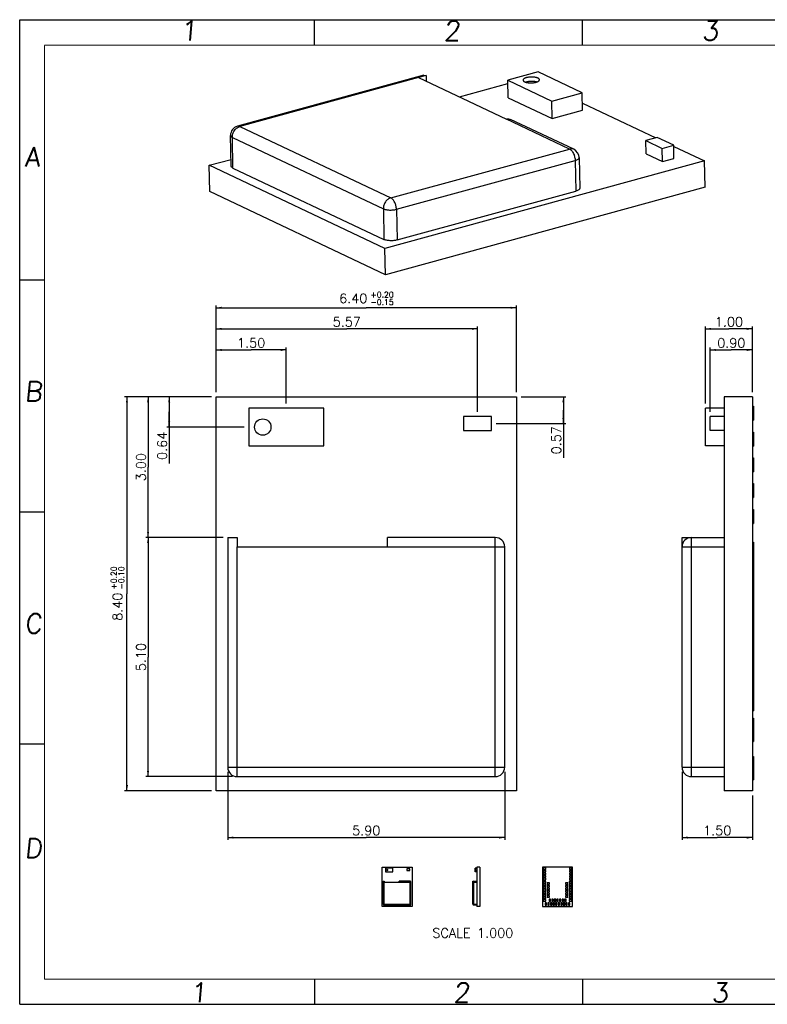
# Model space of a CAD drawing. Header units: millimetres. Extents: x 0 to 297, y 0 to 210.
# Tile 1 of 2: x 0 to 159, y 0 to 210. Entities that reach past the tile are written whole.
import ezdxf
from ezdxf.enums import TextEntityAlignment as Align

# ---------------------------------------------------------------- set-up
doc = ezdxf.new("R2010")
doc.units = ezdxf.units.MM
doc.header["$LTSCALE"] = 16.335
doc.layers.get('0').update_dxf_attribs({"linetype": 'CONTINUOUS'})
doc.styles.get("Standard").update_dxf_attribs({"font": 'romans.ttf'})
doc.styles.add('TEXTSTYLE_2', font='romans.ttf')
doc.dimstyles.new('DIMSTYLE_1', dxfattribs={"dimtxt": 2, "dimasz": 1.2, "dimexe": 0.5, "dimexo": 1, "dimgap": 0.5, "dimtad": 1, "dimlfac": 0.1, "dimzin": 0, "dimdsep": 46, "dimtxsty": 'Standard', "dimblk": '_FILLED', "dimblk1": '_FILLED', "dimblk2": '_FILLED', "dimcen": 0.09, "dimazin": 0, "dimtp": 0.01, "dimtm": 0.01, "dimtfac": 1, "dimtofl": 0, "dimtmove": 0, "dimatfit": 3, "dimldrblk": '_FILLED', "dimfxl": 0, "dimtolj": 1, "dimtzin": 0, "dimarcsym": 0})
doc.dimstyles.new('DIMSTYLE_2', dxfattribs={"dimtxt": 2, "dimasz": 1.2, "dimexe": 0.5, "dimexo": 1, "dimgap": 0.5, "dimtad": 1, "dimlfac": 0.1, "dimzin": 0, "dimdsep": 46, "dimtxsty": 'Standard', "dimblk": '_FILLED', "dimblk1": '_FILLED', "dimblk2": '_FILLED', "dimcen": 0.09, "dimazin": 0, "dimtol": 1, "dimtp": 0.2, "dimtm": 0.1, "dimtfac": 0.6, "dimtofl": 0, "dimtmove": 0, "dimatfit": 3, "dimldrblk": '_FILLED', "dimfxl": 0, "dimtolj": 1, "dimtzin": 0, "dimarcsym": 0})
doc.dimstyles.new('DIMSTYLE_3', dxfattribs={"dimtxt": 2, "dimasz": 1.2, "dimexe": 0.5, "dimexo": 1, "dimgap": 0.5, "dimtad": 1, "dimlfac": 0.1, "dimzin": 0, "dimdsep": 46, "dimtxsty": 'Standard', "dimblk": '_FILLED', "dimblk1": '_FILLED', "dimblk2": '_FILLED', "dimcen": 0.09, "dimazin": 0, "dimtol": 1, "dimtp": 0.2, "dimtm": 0.15, "dimtfac": 0.6, "dimtofl": 0, "dimtmove": 0, "dimatfit": 3, "dimldrblk": '_FILLED', "dimfxl": 0, "dimtolj": 1, "dimtzin": 0, "dimarcsym": 0})
doc.dimstyles.new('DIMSTYLE_4', dxfattribs={"dimtxt": 2, "dimasz": 1.2, "dimexe": 0.5, "dimexo": 1, "dimgap": 0.5, "dimtad": 1, "dimlfac": 0.1, "dimzin": 0, "dimdsep": 46, "dimtxsty": 'Standard', "dimblk": '_FILLED', "dimblk1": '_FILLED', "dimblk2": '_FILLED', "dimcen": 0.09, "dimazin": 0, "dimtp": 0.15, "dimtm": 0.15, "dimtfac": 1, "dimtofl": 0, "dimtmove": 0, "dimatfit": 3, "dimldrblk": '_FILLED', "dimfxl": 0, "dimtolj": 1, "dimtzin": 0, "dimarcsym": 0})
doc.dimstyles.new('DIMSTYLE_5', dxfattribs={"dimtxt": 2, "dimasz": 1.2, "dimexe": 0.5, "dimexo": 1, "dimgap": 0.5, "dimtad": 1, "dimlfac": 0.1, "dimzin": 0, "dimdsep": 46, "dimtxsty": 'Standard', "dimblk": '_FILLED', "dimblk1": '_FILLED', "dimblk2": '_FILLED', "dimcen": 0.09, "dimazin": 0, "dimtp": 0.2, "dimtm": 0.15, "dimtfac": 1, "dimtofl": 0, "dimtmove": 0, "dimatfit": 3, "dimldrblk": '_FILLED', "dimfxl": 0, "dimtolj": 1, "dimtzin": 0, "dimarcsym": 0})

# ---------------------------------------------------------------- blocks, each defined once
blk = doc.blocks.new('_FILLED')
at = {"color": 0, "linetype": 'ByBlock'}
blk.add_solid([(0, 0), (-1, 0.1875), (-1, -0.1875)], dxfattribs=at)
blk = doc.blocks.new('*D1')
at = {"color": 2, "linetype": 'Continuous'}
for p, q in [((43.35, 99.56), (26.85, 99.56)), ((27.35, 99.56), (27.35, 74.06)), ((27.35, 48.56), (27.35, 74.06)), ((45.35, 48.56), (26.85, 48.56))]:
    blk.add_line(p, q, dxfattribs=at)
at = {"color": 2, "linetype": 'Continuous', "xscale": 1.2, "yscale": 1.2, "zscale": 1.2}
for p, rotation in [((27.35, 99.56), 90), ((27.35, 48.56), 270)]:
    blk.add_blockref('_FILLED', p, dxfattribs=dict(at, rotation=rotation))
at = {"color": 2, "linetype": 'Continuous', "insert": (24.85, 74.06), "char_height": 2, "width": 6.7455, "attachment_point": 2, "rotation": 90, "line_spacing_factor": 0.9}
blk.add_mtext('5.10', dxfattribs=at)
blk = doc.blocks.new('*D2')
at = {"color": 2, "linetype": 'Continuous'}
for p, q in [((44.35, 49.56), (44.35, 35.06)), ((103.35, 49.56), (103.35, 35.06)), ((44.35, 35.56), (73.85, 35.56)), ((103.35, 35.56), (73.85, 35.56))]:
    blk.add_line(p, q, dxfattribs=at)
at = {"color": 2, "linetype": 'Continuous', "xscale": 1.2, "yscale": 1.2, "zscale": 1.2, "rotation": 180}
blk.add_blockref('_FILLED', (44.35, 35.56), dxfattribs=at)
at = {"color": 2, "linetype": 'Continuous', "xscale": 1.2, "yscale": 1.2, "zscale": 1.2}
blk.add_blockref('_FILLED', (103.35, 35.56), dxfattribs=at)
at = {"color": 2, "linetype": 'Continuous', "insert": (73.85, 38.06), "char_height": 2, "width": 6.7455, "attachment_point": 2, "line_spacing_factor": 0.9}
blk.add_mtext('5.90', dxfattribs=at)
blk = doc.blocks.new('*D3')
at = {"color": 2, "linetype": 'Continuous'}
for p, q in [((146.14, 128.11), (146.14, 144.56)), ((146.14, 144.06), (151.14, 144.06)), ((156.14, 144.06), (151.14, 144.06)), ((156.14, 130.56), (156.14, 144.56))]:
    blk.add_line(p, q, dxfattribs=at)
at = {"color": 2, "linetype": 'Continuous', "xscale": 1.2, "yscale": 1.2, "zscale": 1.2, "rotation": 180}
blk.add_blockref('_FILLED', (146.14, 144.06), dxfattribs=at)
at = {"color": 2, "linetype": 'Continuous', "xscale": 1.2, "yscale": 1.2, "zscale": 1.2}
blk.add_blockref('_FILLED', (156.14, 144.06), dxfattribs=at)
at = {"color": 2, "linetype": 'Continuous', "insert": (151.14, 146.56), "char_height": 2, "width": 6.7455, "attachment_point": 2, "line_spacing_factor": 0.9}
blk.add_mtext('1.00', dxfattribs=at)
blk = doc.blocks.new('*D4')
at = {"color": 2, "linetype": 'Continuous'}
for p, q in [((40.85, 129.56), (22.35, 129.56)), ((22.85, 129.56), (22.85, 87.56)), ((22.85, 45.56), (22.85, 87.56)), ((40.85, 45.56), (22.35, 45.56))]:
    blk.add_line(p, q, dxfattribs=at)
at = {"color": 2, "linetype": 'Continuous', "xscale": 1.2, "yscale": 1.2, "zscale": 1.2}
for p, rotation in [((22.85, 129.56), 90), ((22.85, 45.56), 270)]:
    blk.add_blockref('_FILLED', p, dxfattribs=dict(at, rotation=rotation))
at = {"color": 2, "linetype": 'Continuous', "style": 'TEXTSTYLE_2'}
for s, p in [('+0.20', (20.65, 90.93)), ('-0.10', (22.25, 90.93))]:
    blk.add_text(s, height=1.2, rotation=90, dxfattribs=at).set_placement(p, align=Align.CENTER)
at = {"color": 2, "linetype": 'Continuous'}
blk.add_text('8.40', height=2, rotation=90, dxfattribs=at).set_placement((21.85, 84.79), align=Align.CENTER)
blk = doc.blocks.new('*D5')
at = {"color": 2, "linetype": 'Continuous'}
for p, q in [((41.85, 130.56), (41.85, 149.06)), ((41.85, 148.56), (73.85, 148.56)), ((105.85, 148.56), (73.85, 148.56)), ((105.85, 130.56), (105.85, 149.06))]:
    blk.add_line(p, q, dxfattribs=at)
at = {"color": 2, "linetype": 'Continuous', "xscale": 1.2, "yscale": 1.2, "zscale": 1.2, "rotation": 180}
blk.add_blockref('_FILLED', (41.85, 148.56), dxfattribs=at)
at = {"color": 2, "linetype": 'Continuous', "xscale": 1.2, "yscale": 1.2, "zscale": 1.2}
blk.add_blockref('_FILLED', (105.85, 148.56), dxfattribs=at)
at = {"color": 2, "linetype": 'Continuous'}
blk.add_text('6.40', height=2, dxfattribs=at).set_placement((71.08, 149.56), align=Align.CENTER)
at = {"color": 2, "linetype": 'Continuous', "style": 'TEXTSTYLE_2'}
for s, p in [('+0.20', (77.22, 150.76)), ('-0.15', (77.22, 149.16))]:
    blk.add_text(s, height=1.2, dxfattribs=at).set_placement(p, align=Align.CENTER)
blk = doc.blocks.new('*D6')
at = {"color": 2, "linetype": 'Continuous'}
for p, q in [((40.85, 129.56), (26.85, 129.56)), ((27.35, 129.56), (27.35, 114.56)), ((27.35, 99.56), (27.35, 114.56)), ((43.35, 99.56), (26.85, 99.56))]:
    blk.add_line(p, q, dxfattribs=at)
at = {"color": 2, "linetype": 'Continuous', "xscale": 1.2, "yscale": 1.2, "zscale": 1.2}
for p, rotation in [((27.35, 129.56), 90), ((27.35, 99.56), 270)]:
    blk.add_blockref('_FILLED', p, dxfattribs=dict(at, rotation=rotation))
at = {"color": 2, "linetype": 'Continuous', "insert": (24.85, 114.56), "char_height": 2, "width": 6.7455, "attachment_point": 2, "rotation": 90, "line_spacing_factor": 0.9}
blk.add_mtext('3.00', dxfattribs=at)
blk = doc.blocks.new('*D7')
at = {"color": 2, "linetype": 'Continuous'}
for p, q in [((141.14, 49.56), (141.14, 35.06)), ((156.14, 44.56), (156.14, 35.06)), ((141.14, 35.56), (148.64, 35.56)), ((156.14, 35.56), (148.64, 35.56))]:
    blk.add_line(p, q, dxfattribs=at)
at = {"color": 2, "linetype": 'Continuous', "xscale": 1.2, "yscale": 1.2, "zscale": 1.2, "rotation": 180}
blk.add_blockref('_FILLED', (141.14, 35.56), dxfattribs=at)
at = {"color": 2, "linetype": 'Continuous', "xscale": 1.2, "yscale": 1.2, "zscale": 1.2}
blk.add_blockref('_FILLED', (156.14, 35.56), dxfattribs=at)
at = {"color": 2, "linetype": 'Continuous', "insert": (148.64, 38.06), "char_height": 2, "width": 6.7455, "attachment_point": 2, "line_spacing_factor": 0.9}
blk.add_mtext('1.50', dxfattribs=at)
blk = doc.blocks.new('*D8')
at = {"color": 2, "linetype": 'Continuous'}
for p, q in [((41.85, 130.56), (41.85, 140.06)), ((41.85, 139.56), (49.32, 139.56)), ((56.8, 139.56), (49.32, 139.56)), ((56.8, 128.11), (56.8, 140.06))]:
    blk.add_line(p, q, dxfattribs=at)
at = {"color": 2, "linetype": 'Continuous', "xscale": 1.2, "yscale": 1.2, "zscale": 1.2, "rotation": 180}
blk.add_blockref('_FILLED', (41.85, 139.56), dxfattribs=at)
at = {"color": 2, "linetype": 'Continuous', "xscale": 1.2, "yscale": 1.2, "zscale": 1.2}
blk.add_blockref('_FILLED', (56.8, 139.56), dxfattribs=at)
at = {"color": 2, "linetype": 'Continuous', "insert": (49.32, 142.06), "char_height": 2, "width": 6.7455, "attachment_point": 2, "line_spacing_factor": 0.9}
blk.add_mtext('1.50', dxfattribs=at)
blk = doc.blocks.new('*D9')
at = {"color": 2, "linetype": 'Continuous'}
for p, q in [((41.85, 130.56), (41.85, 144.56)), ((41.85, 144.06), (69.7, 144.06)), ((97.55, 144.06), (69.7, 144.06)), ((97.55, 126.36), (97.55, 144.56))]:
    blk.add_line(p, q, dxfattribs=at)
at = {"color": 2, "linetype": 'Continuous', "xscale": 1.2, "yscale": 1.2, "zscale": 1.2, "rotation": 180}
blk.add_blockref('_FILLED', (41.85, 144.06), dxfattribs=at)
at = {"color": 2, "linetype": 'Continuous', "xscale": 1.2, "yscale": 1.2, "zscale": 1.2}
blk.add_blockref('_FILLED', (97.55, 144.06), dxfattribs=at)
at = {"color": 2, "linetype": 'Continuous', "insert": (69.7, 146.56), "char_height": 2, "width": 6.7455, "attachment_point": 2, "line_spacing_factor": 0.9}
blk.add_mtext('5.57', dxfattribs=at)
blk = doc.blocks.new('*D10')
at = {"color": 2, "linetype": 'Continuous'}
for p, q in [((40.85, 129.56), (31.35, 129.56)), ((31.85, 129.56), (31.85, 126.34)), ((31.85, 123.11), (31.85, 126.34)), ((31.85, 126.34), (31.85, 115.37)), ((47.8, 123.11), (31.35, 123.11))]:
    blk.add_line(p, q, dxfattribs=at)
at = {"color": 2, "linetype": 'Continuous', "xscale": 1.2, "yscale": 1.2, "zscale": 1.2}
for p, rotation in [((31.85, 129.56), 90), ((31.85, 123.11), 270)]:
    blk.add_blockref('_FILLED', p, dxfattribs=dict(at, rotation=rotation))
at = {"color": 2, "linetype": 'Continuous', "insert": (29.35, 122.11), "char_height": 2, "width": 6.7455, "attachment_point": 3, "rotation": 90, "line_spacing_factor": 0.9}
blk.add_mtext('0.64', dxfattribs=at)
blk = doc.blocks.new('*D11')
at = {"color": 2, "linetype": 'Continuous'}
for p, q in [((106.85, 129.56), (116.35, 129.56)), ((115.85, 129.56), (115.85, 126.71)), ((115.85, 123.86), (115.85, 126.71)), ((115.85, 126.71), (115.85, 116.56)), ((101.55, 123.86), (116.35, 123.86))]:
    blk.add_line(p, q, dxfattribs=at)
at = {"color": 2, "linetype": 'Continuous', "xscale": 1.2, "yscale": 1.2, "zscale": 1.2}
for p, rotation in [((115.85, 129.56), 90), ((115.85, 123.86), 270)]:
    blk.add_blockref('_FILLED', p, dxfattribs=dict(at, rotation=rotation))
at = {"color": 2, "linetype": 'Continuous', "insert": (113.35, 123.3), "char_height": 2, "width": 6.7455, "attachment_point": 3, "rotation": 90, "line_spacing_factor": 0.9}
blk.add_mtext('0.57', dxfattribs=at)
blk = doc.blocks.new('*D12')
at = {"color": 2, "linetype": 'Continuous'}
for p, q in [((147.14, 126.36), (147.14, 140.06)), ((147.14, 139.56), (151.64, 139.56)), ((156.14, 139.56), (151.64, 139.56)), ((156.14, 130.56), (156.14, 140.06))]:
    blk.add_line(p, q, dxfattribs=at)
at = {"color": 2, "linetype": 'Continuous', "xscale": 1.2, "yscale": 1.2, "zscale": 1.2, "rotation": 180}
blk.add_blockref('_FILLED', (147.14, 139.56), dxfattribs=at)
at = {"color": 2, "linetype": 'Continuous', "xscale": 1.2, "yscale": 1.2, "zscale": 1.2}
blk.add_blockref('_FILLED', (156.14, 139.56), dxfattribs=at)
at = {"color": 2, "linetype": 'Continuous', "insert": (151.64, 142.06), "char_height": 2, "width": 6.7455, "attachment_point": 2, "line_spacing_factor": 0.9}
blk.add_mtext('0.90', dxfattribs=at)

msp = doc.modelspace()

# ---------------------------------------------------------------- linework, layer by layer
at = {"color": 7, "linetype": 'Continuous'}
for p, q in [((0, 0), (0, 210)), ((0, 210), (297, 210)), ((62.827, 204.558), (62.827, 209.751)), ((119.942, 204.558), (119.942, 209.751)), ((86.131, 198.159), (46.403, 187.276)), ((86.621, 198.1), (84.999, 197.656)), ((84.999, 197.656), (103.721, 188.791)), ((86.131, 198.159), (86.621, 198.1)), ((86.621, 198.1), (86.646, 196.876)), ((110.49, 198.867), (104.004, 197.09)), ((119.851, 194.435), (110.49, 198.867)), ((93.687, 193.542), (104.018, 196.373)), ((104.081, 193.351), (104.004, 197.09)), ((104.004, 197.09), (113.364, 192.658)), ((104.081, 193.351), (113.441, 188.918)), ((113.364, 192.658), (119.851, 194.435)), ((119.928, 190.695), (119.851, 194.435)), ((113.441, 188.918), (113.364, 192.658)), ((119.897, 192.193), (135.543, 184.784)), ((113.441, 188.918), (119.928, 190.695)), ((118.072, 182.358), (104.615, 188.729)), ((45.067, 178.762), (44.932, 185.306)), ((135.855, 184.87), (133.423, 184.203)), ((139.366, 183.208), (135.855, 184.87)), ((133.423, 184.203), (136.933, 182.541)), ((133.481, 181.399), (133.423, 184.203)), ((136.933, 182.541), (139.366, 183.208)), ((139.424, 180.403), (139.366, 183.208)), ((139.371, 182.972), (145.928, 179.867)), ((133.481, 181.399), (136.991, 179.737)), ((136.991, 179.737), (136.933, 182.541)), ((40.38, 178.939), (45.037, 180.215)), ((40.496, 173.33), (40.38, 178.939)), ((77.824, 161.21), (40.38, 178.939)), ((145.928, 179.867), (77.824, 161.21)), ((119.215, 180.592), (119.35, 174.048)), ((136.991, 179.737), (139.424, 180.403)), ((146.044, 174.258), (145.928, 179.867)), ((45.445, 178.359), (77.623, 163.123)), ((77.939, 155.601), (40.496, 173.33)), ((146.044, 174.258), (77.939, 155.601)), ((80.415, 163.013), (118.521, 173.453)), ((77.939, 155.601), (77.824, 161.21)), ((5.266, 154.454), (0, 154.454)), ((41.845, 45.561), (41.845, 129.561)), ((41.845, 129.561), (105.845, 129.561)), ((105.845, 129.561), (105.845, 45.561)), ((150.137, 129.561), (150.137, 45.561)), ((156.137, 129.561), (150.137, 129.561)), ((156.137, 129.561), (156.137, 45.561)), ((48.795, 127.114), (48.795, 119.114)), ((64.795, 127.114), (48.795, 127.114)), ((64.795, 119.114), (64.795, 127.114)), ((146.137, 119.114), (146.137, 127.114)), ((150.137, 127.114), (146.137, 127.114)), ((156.137, 127.561), (156.337, 127.561)), ((156.337, 127.561), (156.337, 124.561)), ((94.545, 125.363), (94.545, 122.363)), ((100.545, 125.363), (94.545, 125.363)), ((100.545, 122.363), (100.545, 125.363)), ((147.137, 122.363), (147.137, 125.363)), ((150.137, 125.363), (147.137, 125.363)), ((156.137, 124.561), (156.337, 124.561)), ((94.545, 122.363), (100.545, 122.363)), ((150.137, 122.363), (147.137, 122.363)), ((156.137, 122.061), (156.337, 122.061)), ((156.337, 122.061), (156.337, 119.061)), ((48.795, 119.114), (64.795, 119.114)), ((150.137, 119.114), (146.137, 119.114)), ((156.137, 119.061), (156.337, 119.061)), ((156.137, 116.561), (156.337, 116.561)), ((156.337, 116.561), (156.337, 113.561)), ((156.137, 113.561), (156.337, 113.561)), ((156.137, 111.061), (156.337, 111.061)), ((156.337, 111.061), (156.337, 108.061)), ((156.137, 108.061), (156.337, 108.061)), ((156.137, 105.561), (156.337, 105.561)), ((156.337, 105.561), (156.337, 102.561)), ((5.266, 104.953), (0, 104.953)), ((156.137, 102.561), (156.337, 102.561)), ((44.345, 99.561), (44.345, 50.561)), ((44.345, 99.561), (46.345, 99.561)), ((46.345, 99.561), (46.345, 97.561)), ((78.345, 97.561), (78.345, 99.561)), ((101.345, 99.561), (78.345, 99.561)), ((141.137, 50.561), (141.137, 99.561)), ((141.137, 99.561), (150.137, 99.561)), ((46.345, 97.561), (78.345, 97.561)), ((103.345, 50.561), (103.345, 97.561)), ((156.137, 98.561), (156.337, 98.561)), ((156.337, 98.561), (156.337, 62.561)), ((156.137, 95.561), (156.337, 95.561)), ((156.137, 93.061), (156.337, 93.061)), ((156.137, 90.061), (156.337, 90.061)), ((156.137, 87.561), (156.337, 87.561)), ((156.137, 84.561), (156.337, 84.561)), ((156.137, 82.061), (156.337, 82.061)), ((156.137, 79.061), (156.337, 79.061)), ((156.137, 76.561), (156.337, 76.561)), ((156.137, 73.561), (156.337, 73.561)), ((156.137, 71.061), (156.337, 71.061)), ((156.137, 68.061), (156.337, 68.061)), ((156.137, 65.561), (156.337, 65.561)), ((156.137, 62.561), (156.337, 62.561)), ((156.137, 61.061), (156.337, 61.061)), ((156.337, 61.061), (156.337, 56.061)), ((156.137, 60.061), (156.337, 60.061)), ((156.137, 57.061), (156.337, 57.061)), ((5.266, 55.452), (0, 55.452)), ((156.137, 56.061), (156.337, 56.061)), ((156.137, 52.861), (156.337, 52.861)), ((156.337, 52.861), (156.337, 47.861)), ((46.345, 48.561), (101.345, 48.561)), ((143.137, 48.561), (150.137, 48.561)), ((156.137, 47.861), (156.337, 47.861)), ((105.845, 45.561), (41.845, 45.561)), ((156.137, 45.561), (150.137, 45.561)), ((77.232, 20.881), (77.232, 29.281)), ((77.232, 29.281), (83.632, 29.281)), ((77.927, 29.037), (77.927, 28.237)), ((79.527, 29.037), (77.927, 29.037)), ((77.927, 28.237), (79.527, 28.237)), ((79.527, 28.237), (79.527, 29.037)), ((82.502, 28.862), (82.502, 28.562)), ((83.102, 28.862), (82.502, 28.862)), ((82.502, 28.562), (83.102, 28.562)), ((83.102, 28.562), (83.102, 28.862)), ((83.632, 29.281), (83.632, 20.881)), ((97.046, 28.237), (97.046, 29.037)), ((97.446, 29.037), (97.046, 29.037)), ((97.446, 28.237), (97.046, 28.237)), ((97.146, 28.562), (97.146, 28.862)), ((97.446, 28.862), (97.146, 28.862)), ((97.446, 28.562), (97.146, 28.562)), ((97.446, 29.281), (97.446, 20.881)), ((98.046, 29.281), (97.446, 29.281)), ((98.046, 29.281), (98.046, 20.881)), ((98.046, 29.081), (98.066, 29.081)), ((98.046, 28.781), (98.066, 28.781)), ((98.046, 28.531), (98.066, 28.531)), ((98.046, 28.231), (98.066, 28.231)), ((98.046, 27.981), (98.066, 27.981)), ((98.046, 27.681), (98.066, 27.681)), ((98.046, 27.431), (98.066, 27.431)), ((98.066, 29.081), (98.066, 28.781)), ((98.066, 28.531), (98.066, 28.231)), ((98.066, 27.981), (98.066, 27.681)), ((98.066, 27.431), (98.066, 27.131)), ((111.415, 29.281), (111.415, 20.881)), ((117.815, 29.281), (111.415, 29.281)), ((111.645, 29.081), (111.645, 28.781)), ((112.105, 29.081), (111.645, 29.081)), ((111.645, 28.781), (112.105, 28.781)), ((111.645, 28.531), (111.645, 28.231)), ((112.105, 28.531), (111.645, 28.531)), ((111.645, 28.231), (112.105, 28.231)), ((111.645, 27.981), (111.645, 27.681)), ((112.105, 27.981), (111.645, 27.981)), ((111.645, 27.681), (112.105, 27.681)), ((111.645, 27.431), (111.645, 27.131)), ((112.105, 27.431), (111.645, 27.431)), ((112.105, 28.781), (112.105, 29.081)), ((112.105, 28.231), (112.105, 28.531)), ((112.105, 27.681), (112.105, 27.981)), ((112.105, 27.131), (112.105, 27.431)), ((117.125, 29.081), (117.125, 28.781)), ((117.585, 29.081), (117.125, 29.081)), ((117.125, 28.781), (117.585, 28.781)), ((117.125, 28.531), (117.125, 28.231)), ((117.585, 28.531), (117.125, 28.531)), ((117.125, 28.231), (117.585, 28.231)), ((117.125, 27.981), (117.125, 27.681)), ((117.585, 27.981), (117.125, 27.981)), ((117.125, 27.681), (117.585, 27.681)), ((117.125, 27.431), (117.125, 27.131)), ((117.585, 27.431), (117.125, 27.431)), ((117.585, 28.781), (117.585, 29.081)), ((117.585, 28.231), (117.585, 28.531)), ((117.585, 27.681), (117.585, 27.981)), ((117.585, 27.131), (117.585, 27.431)), ((117.815, 20.881), (117.815, 29.281)), ((77.482, 26.281), (77.482, 21.381)), ((77.482, 26.281), (77.682, 26.281)), ((77.682, 26.281), (77.682, 26.081)), ((77.682, 26.081), (80.882, 26.081)), ((80.882, 26.081), (80.882, 26.281)), ((83.182, 26.281), (80.882, 26.281)), ((83.382, 21.381), (83.382, 26.081)), ((96.546, 21.381), (96.546, 26.281)), ((96.546, 26.281), (97.446, 26.281)), ((98.046, 27.131), (98.066, 27.131)), ((98.046, 26.881), (98.066, 26.881)), ((98.046, 26.581), (98.066, 26.581)), ((98.046, 26.181), (98.066, 26.181)), ((98.046, 25.881), (98.066, 25.881)), ((98.046, 25.631), (98.066, 25.631)), ((98.046, 25.331), (98.066, 25.331)), ((98.066, 26.881), (98.066, 26.581)), ((98.066, 26.181), (98.066, 22.581)), ((111.645, 27.131), (112.105, 27.131)), ((111.645, 26.881), (111.645, 26.581)), ((112.105, 26.881), (111.645, 26.881)), ((111.645, 26.581), (112.105, 26.581)), ((111.645, 26.181), (111.645, 25.881)), ((112.145, 26.181), (111.645, 26.181)), ((111.645, 25.881), (112.145, 25.881)), ((111.645, 25.631), (111.645, 25.331)), ((112.145, 25.631), (111.645, 25.631)), ((111.645, 25.331), (112.145, 25.331)), ((112.105, 26.581), (112.105, 26.881)), ((112.145, 25.881), (112.145, 26.181)), ((112.145, 25.331), (112.145, 25.631)), ((112.415, 25.906), (112.415, 25.606)), ((112.915, 25.906), (112.415, 25.906)), ((112.415, 25.606), (112.915, 25.606)), ((112.415, 25.356), (112.415, 25.056)), ((112.915, 25.356), (112.415, 25.356)), ((112.915, 25.606), (112.915, 25.906)), ((112.915, 25.056), (112.915, 25.356)), ((116.815, 25.906), (116.315, 25.906)), ((116.315, 25.906), (116.315, 25.606)), ((116.315, 25.606), (116.815, 25.606)), ((116.815, 25.356), (116.315, 25.356)), ((116.315, 25.356), (116.315, 25.056)), ((116.815, 25.606), (116.815, 25.906)), ((116.815, 25.056), (116.815, 25.356)), ((117.585, 26.181), (117.085, 26.181)), ((117.085, 26.181), (117.085, 25.881)), ((117.085, 25.881), (117.585, 25.881)), ((117.585, 25.631), (117.085, 25.631)), ((117.085, 25.631), (117.085, 25.331)), ((117.085, 25.331), (117.585, 25.331)), ((117.125, 27.131), (117.585, 27.131)), ((117.585, 26.881), (117.125, 26.881)), ((117.125, 26.881), (117.125, 26.581)), ((117.125, 26.581), (117.585, 26.581)), ((117.585, 26.581), (117.585, 26.881)), ((117.585, 25.881), (117.585, 26.181)), ((117.585, 25.331), (117.585, 25.631)), ((98.046, 25.081), (98.066, 25.081)), ((98.046, 24.781), (98.066, 24.781)), ((98.046, 24.531), (98.066, 24.531)), ((98.046, 24.231), (98.066, 24.231)), ((98.046, 23.981), (98.066, 23.981)), ((98.046, 23.681), (98.066, 23.681)), ((98.046, 23.431), (98.066, 23.431)), ((98.046, 23.131), (98.066, 23.131)), ((111.645, 25.081), (111.645, 24.781)), ((112.145, 25.081), (111.645, 25.081)), ((111.645, 24.781), (112.145, 24.781)), ((111.645, 24.531), (111.645, 24.231)), ((112.145, 24.531), (111.645, 24.531)), ((111.645, 24.231), (112.145, 24.231)), ((111.645, 23.981), (111.645, 23.681)), ((112.145, 23.981), (111.645, 23.981)), ((111.645, 23.681), (112.145, 23.681)), ((111.645, 23.431), (111.645, 23.131)), ((112.145, 23.431), (111.645, 23.431)), ((111.645, 23.131), (112.145, 23.131)), ((112.145, 24.781), (112.145, 25.081)), ((112.145, 24.231), (112.145, 24.531)), ((112.145, 23.681), (112.145, 23.981)), ((112.145, 23.131), (112.145, 23.431)), ((112.415, 25.056), (112.915, 25.056)), ((112.415, 24.806), (112.415, 24.506)), ((112.915, 24.806), (112.415, 24.806)), ((112.415, 24.506), (112.915, 24.506)), ((112.415, 24.256), (112.415, 23.956)), ((112.915, 24.256), (112.415, 24.256)), ((112.415, 23.956), (112.915, 23.956)), ((112.415, 23.706), (112.415, 23.406)), ((112.915, 23.706), (112.415, 23.706)), ((112.415, 23.406), (112.915, 23.406)), ((112.415, 23.156), (112.415, 22.856)), ((112.915, 23.156), (112.415, 23.156)), ((112.915, 24.506), (112.915, 24.806)), ((112.915, 23.956), (112.915, 24.256)), ((112.915, 23.406), (112.915, 23.706)), ((112.915, 22.856), (112.915, 23.156)), ((116.315, 25.056), (116.815, 25.056)), ((116.815, 24.806), (116.315, 24.806)), ((116.315, 24.806), (116.315, 24.506)), ((116.315, 24.506), (116.815, 24.506)), ((116.815, 24.256), (116.315, 24.256)), ((116.315, 24.256), (116.315, 23.956)), ((116.315, 23.956), (116.815, 23.956)), ((116.815, 23.706), (116.315, 23.706)), ((116.315, 23.706), (116.315, 23.406)), ((116.315, 23.406), (116.815, 23.406)), ((116.815, 23.156), (116.315, 23.156)), ((116.315, 23.156), (116.315, 22.856)), ((116.815, 24.506), (116.815, 24.806)), ((116.815, 23.956), (116.815, 24.256)), ((116.815, 23.406), (116.815, 23.706)), ((116.815, 22.856), (116.815, 23.156)), ((117.585, 25.081), (117.085, 25.081)), ((117.085, 25.081), (117.085, 24.781)), ((117.085, 24.781), (117.585, 24.781)), ((117.585, 24.531), (117.085, 24.531)), ((117.085, 24.531), (117.085, 24.231)), ((117.085, 24.231), (117.585, 24.231)), ((117.585, 23.981), (117.085, 23.981)), ((117.085, 23.981), (117.085, 23.681)), ((117.085, 23.681), (117.585, 23.681)), ((117.585, 23.431), (117.085, 23.431)), ((117.085, 23.431), (117.085, 23.131)), ((117.085, 23.131), (117.585, 23.131)), ((117.585, 24.781), (117.585, 25.081)), ((117.585, 24.231), (117.585, 24.531)), ((117.585, 23.681), (117.585, 23.981)), ((117.585, 23.131), (117.585, 23.431)), ((77.682, 21.181), (83.182, 21.181)), ((96.746, 21.181), (97.446, 21.181)), ((98.046, 22.881), (98.066, 22.881)), ((98.046, 22.581), (98.066, 22.581)), ((98.046, 22.431), (98.066, 22.431)), ((98.046, 22.331), (98.066, 22.331)), ((98.046, 22.031), (98.066, 22.031)), ((98.046, 21.931), (98.066, 21.931)), ((98.046, 21.611), (98.066, 21.611)), ((98.046, 21.111), (98.066, 21.111)), ((98.066, 22.431), (98.066, 21.931)), ((98.066, 21.611), (98.066, 21.111)), ((111.645, 22.881), (111.645, 22.581)), ((112.145, 22.881), (111.645, 22.881)), ((111.645, 22.581), (112.145, 22.581)), ((111.645, 22.331), (111.645, 22.031)), ((112.145, 22.331), (111.645, 22.331)), ((111.645, 22.031), (112.145, 22.031)), ((112.29, 21.611), (111.99, 21.611)), ((111.99, 21.611), (111.99, 21.111)), ((111.99, 21.111), (112.29, 21.111)), ((112.145, 22.581), (112.145, 22.881)), ((112.145, 22.031), (112.145, 22.331)), ((112.29, 21.111), (112.29, 21.611)), ((112.415, 22.856), (112.915, 22.856)), ((112.84, 21.611), (112.54, 21.611)), ((112.54, 21.611), (112.54, 21.111)), ((112.54, 21.111), (112.84, 21.111)), ((113.115, 22.431), (112.815, 22.431)), ((112.815, 22.431), (112.815, 21.931)), ((112.815, 21.931), (113.115, 21.931)), ((112.84, 21.111), (112.84, 21.611)), ((113.39, 21.611), (113.09, 21.611)), ((113.09, 21.611), (113.09, 21.111)), ((113.09, 21.111), (113.39, 21.111)), ((113.115, 21.931), (113.115, 22.431)), ((113.665, 22.431), (113.365, 22.431)), ((113.365, 22.431), (113.365, 21.931)), ((113.365, 21.931), (113.665, 21.931)), ((113.39, 21.111), (113.39, 21.611)), ((113.94, 21.611), (113.64, 21.611)), ((113.64, 21.611), (113.64, 21.111)), ((113.64, 21.111), (113.94, 21.111)), ((113.665, 21.931), (113.665, 22.431)), ((114.215, 22.431), (113.915, 22.431)), ((113.915, 22.431), (113.915, 21.931)), ((113.915, 21.931), (114.215, 21.931)), ((113.94, 21.111), (113.94, 21.611)), ((114.49, 21.611), (114.19, 21.611)), ((114.19, 21.611), (114.19, 21.111)), ((114.19, 21.111), (114.49, 21.111)), ((114.215, 21.931), (114.215, 22.431)), ((114.765, 22.431), (114.465, 22.431)), ((114.465, 22.431), (114.465, 21.931)), ((114.465, 21.931), (114.765, 21.931)), ((114.49, 21.111), (114.49, 21.611)), ((115.04, 21.611), (114.74, 21.611)), ((114.74, 21.611), (114.74, 21.111)), ((114.74, 21.111), (115.04, 21.111)), ((114.765, 21.931), (114.765, 22.431)), ((115.315, 22.431), (115.015, 22.431)), ((115.015, 22.431), (115.015, 21.931)), ((115.015, 21.931), (115.315, 21.931)), ((115.04, 21.111), (115.04, 21.611)), ((115.59, 21.611), (115.29, 21.611)), ((115.29, 21.611), (115.29, 21.111)), ((115.29, 21.111), (115.59, 21.111)), ((115.315, 21.931), (115.315, 22.431)), ((115.865, 22.431), (115.565, 22.431)), ((115.565, 22.431), (115.565, 21.931)), ((115.565, 21.931), (115.865, 21.931)), ((115.59, 21.111), (115.59, 21.611)), ((116.14, 21.611), (115.84, 21.611)), ((115.84, 21.611), (115.84, 21.111)), ((115.84, 21.111), (116.14, 21.111)), ((115.865, 21.931), (115.865, 22.431)), ((116.415, 22.431), (116.115, 22.431)), ((116.115, 22.431), (116.115, 21.931)), ((116.115, 21.931), (116.415, 21.931)), ((116.14, 21.111), (116.14, 21.611)), ((116.315, 22.856), (116.815, 22.856)), ((116.69, 21.611), (116.39, 21.611)), ((116.39, 21.611), (116.39, 21.111)), ((116.39, 21.111), (116.69, 21.111)), ((116.415, 21.931), (116.415, 22.431)), ((116.69, 21.111), (116.69, 21.611)), ((117.24, 21.611), (116.94, 21.611)), ((116.94, 21.611), (116.94, 21.111)), ((116.94, 21.111), (117.24, 21.111)), ((117.585, 22.881), (117.085, 22.881)), ((117.085, 22.881), (117.085, 22.581)), ((117.085, 22.581), (117.585, 22.581)), ((117.585, 22.331), (117.085, 22.331)), ((117.085, 22.331), (117.085, 22.031)), ((117.085, 22.031), (117.585, 22.031)), ((117.24, 21.111), (117.24, 21.611)), ((117.585, 22.581), (117.585, 22.881)), ((117.585, 22.031), (117.585, 22.331)), ((83.632, 20.881), (77.232, 20.881)), ((98.046, 20.881), (97.446, 20.881)), ((111.415, 20.881), (117.815, 20.881)), ((62.827, 5.192), (62.827, 0)), ((119.942, 5.192), (119.942, 0)), ((0, 0), (297, 0))]:
    msp.add_line(p, q, dxfattribs=at)
at = {"color": 9, "linetype": 'Continuous'}
for p, q in [((84.999, 197.656), (46.893, 187.217)), ((46.893, 187.217), (46.408, 187.277)), ((46.893, 187.217), (79.071, 171.981)), ((117.177, 182.42), (103.721, 188.791)), ((45.445, 178.359), (45.31, 184.903)), ((45.31, 184.903), (77.488, 169.667)), ((79.071, 171.981), (117.177, 182.42)), ((80.28, 169.557), (118.386, 179.996)), ((118.386, 179.996), (118.521, 173.453)), ((119.215, 180.587), (119.215, 180.592)), ((77.488, 169.667), (77.623, 163.123)), ((80.28, 169.557), (80.415, 163.013)), ((101.345, 48.561), (101.345, 99.561)), ((143.137, 48.561), (143.137, 99.561)), ((46.345, 48.561), (46.345, 97.561)), ((78.345, 97.561), (103.345, 97.561)), ((141.137, 97.561), (150.137, 97.561)), ((44.345, 50.561), (103.345, 50.561)), ((141.137, 50.561), (150.137, 50.561)), ((77.682, 21.181), (77.682, 26.081)), ((80.882, 26.081), (83.382, 26.081)), ((83.182, 21.181), (83.182, 26.281)), ((96.546, 26.081), (97.446, 26.081)), ((96.746, 21.181), (96.746, 26.281)), ((77.482, 21.381), (83.382, 21.381)), ((96.546, 21.381), (97.446, 21.381))]:
    msp.add_line(p, q, dxfattribs=at)
at = {"color": 7, "linetype": 'Continuous', "const_width": 0.2}
for points in [[(5.266, 5.348), (5.266, 204.558)], [(5.266, 204.558), (291.734, 204.558)], [(291.734, 5.348), (5.266, 5.348)]]:
    msp.add_lwpolyline(points, dxfattribs=at)
at = {"color": 7, "linetype": 'Continuous'}
for centre, radius in [((51.795, 123.114), 1.75), ((78.227, 28.637), 0.175)]:
    msp.add_circle(centre, radius, dxfattribs=at)
for centre, radius, start, end in [((108.715, 194.072), 2.722, 105.30046, 108.19233), ((46.932, 185.347), 2, 105.19747, 181.18081), ((117.216, 180.55), 2, 1.05216, 64.66349), ((101.345, 97.561), 2, 0, 90), ((143.137, 97.561), 2, 90, 180), ((46.345, 50.561), 2, 180, 270), ((101.345, 50.561), 2, 270, 360), ((143.137, 50.561), 2, 180, 270), ((83.182, 26.081), 0.2, 0, 90), ((96.746, 26.081), 0.2, 90, 180), ((77.682, 21.381), 0.2, 180, 270), ((83.182, 21.381), 0.2, 270, 360), ((96.746, 21.381), 0.2, 180, 270)]:
    msp.add_arc(centre, radius, start, end, dxfattribs=at)
at = {"color": 9, "linetype": 'Continuous'}
msp.add_arc((114.676, 179.86), 3.715, 8.71338, 18.24589, dxfattribs=at)
at = {"color": 7, "linetype": 'Continuous'}
for points, knots in [([(107.978, 197.632), (107.924, 197.617), (107.82, 197.586), (107.697, 197.539), (107.608, 197.498), (107.547, 197.467), (107.492, 197.434), (107.442, 197.401), (107.397, 197.367), (107.359, 197.332), (107.325, 197.296), (107.298, 197.26), (107.277, 197.223), (107.262, 197.186), (107.253, 197.149), (107.252, 197.124), (107.252, 197.111)], [0, 0, 0, 0, 0.1783914, 0.3422458, 0.4182143, 0.4900491, 0.5576786, 0.6210832, 0.6802957, 0.7354114, 0.7866325, 0.8342725, 0.8787656, 0.9207025, 0.9608251, 1, 1, 1, 1]), ([(110.751, 197.183), (110.751, 197.198), (110.748, 197.226), (110.734, 197.269), (110.712, 197.311), (110.683, 197.351), (110.645, 197.391), (110.6, 197.43), (110.548, 197.467), (110.488, 197.502), (110.422, 197.536), (110.348, 197.568), (110.269, 197.599), (110.184, 197.627), (110.093, 197.653), (109.963, 197.685), (109.789, 197.718), (109.57, 197.746), (109.34, 197.764), (109.104, 197.771), (108.866, 197.765), (108.631, 197.749), (108.402, 197.722), (108.218, 197.689), (108.078, 197.658), (108.011, 197.641), (107.978, 197.632)], [0, 0, 0, 0, 0.0142419, 0.0289339, 0.0444811, 0.0612103, 0.0793647, 0.099115, 0.1205626, 0.1437615, 0.1687264, 0.1954346, 0.2238432, 0.2538849, 0.285473, 0.3185108, 0.3884587, 0.4627173, 0.5401343, 0.6194707, 0.6994396, 0.7787354, 0.8560608, 0.9302125, 0.9657323, 1, 1, 1, 1]), ([(107.252, 197.111), (107.252, 197.097), (107.256, 197.068), (107.269, 197.026), (107.291, 196.984), (107.321, 196.943), (107.358, 196.903), (107.403, 196.865), (107.456, 196.828), (107.515, 196.792), (107.582, 196.758), (107.655, 196.726), (107.734, 196.696), (107.82, 196.668), (107.91, 196.642), (108.041, 196.61), (108.215, 196.577), (108.434, 196.548), (108.663, 196.53), (108.899, 196.524), (109.137, 196.529), (109.373, 196.546), (109.601, 196.573), (109.785, 196.605), (109.925, 196.636), (109.993, 196.654), (110.026, 196.663)], [0, 0, 0, 0, 0.0142419, 0.0289339, 0.0444811, 0.0612103, 0.0793647, 0.099115, 0.1205626, 0.1437615, 0.1687264, 0.1954346, 0.2238432, 0.2538849, 0.285473, 0.3185108, 0.3884587, 0.4627173, 0.5401343, 0.6194707, 0.6994396, 0.7787354, 0.8560608, 0.9302125, 0.9657323, 1, 1, 1, 1]), ([(110.155, 196.705), (110.117, 196.716), (110.039, 196.736), (109.917, 196.762), (109.79, 196.785), (109.657, 196.803), (109.52, 196.817), (109.331, 196.831), (109.09, 196.837), (108.802, 196.827), (108.565, 196.805), (108.38, 196.779), (108.247, 196.756), (108.12, 196.729), (108.037, 196.708), (107.997, 196.697)], [0, 0, 0, 0, 0.0542811, 0.111323, 0.1708294, 0.2324663, 0.295885, 0.3607131, 0.493034, 0.6262752, 0.7572124, 0.8208485, 0.8827773, 0.9426267, 1, 1, 1, 1]), ([(110.026, 196.663), (110.08, 196.677), (110.183, 196.709), (110.307, 196.756), (110.396, 196.797), (110.456, 196.828), (110.512, 196.86), (110.562, 196.894), (110.606, 196.928), (110.645, 196.963), (110.678, 196.998), (110.705, 197.035), (110.726, 197.071), (110.741, 197.109), (110.75, 197.146), (110.752, 197.171), (110.751, 197.183)], [0, 0, 0, 0, 0.1783914, 0.3422458, 0.4182143, 0.4900491, 0.5576786, 0.6210832, 0.6802957, 0.7354114, 0.7866325, 0.8342725, 0.8787656, 0.9207025, 0.9608251, 1, 1, 1, 1]), ([(103.721, 188.791), (103.871, 188.832), (104.179, 188.867), (104.481, 188.793), (104.616, 188.729)], [0, 0, 0, 0, 0.5116339, 1, 1, 1, 1]), ([(45.445, 178.359), (45.39, 178.385), (45.302, 178.433), (45.195, 178.516), (45.124, 178.594), (45.079, 178.676), (45.068, 178.734), (45.067, 178.762)], [0, 0, 0, 0, 0.3162069, 0.5208533, 0.6994004, 0.8562543, 1, 1, 1, 1]), ([(119.351, 174.048), (119.351, 174.019), (119.342, 173.959), (119.298, 173.873), (119.228, 173.791), (119.089, 173.678), (118.851, 173.556), (118.639, 173.485), (118.521, 173.453)], [0, 0, 0, 0, 0.0791172, 0.1654098, 0.2642816, 0.3790919, 0.65927, 1, 1, 1, 1]), ([(80.415, 163.013), (80.183, 162.95), (79.687, 162.867), (78.94, 162.844), (78.327, 162.908), (77.895, 163.014), (77.707, 163.084), (77.623, 163.123)], [0, 0, 0, 0, 0.2539852, 0.5292531, 0.788807, 0.9023974, 1, 1, 1, 1])]:
    msp.add_open_spline(points, degree=3, knots=knots, dxfattribs=at)
at = {"color": 9, "linetype": 'Continuous'}
for points, knots in [([(46.075, 186.732), (46.111, 186.767), (46.256, 186.897), (46.419, 187.009), (46.547, 187.077)], [0, 0, 0, 0, 0.2567943, 1, 1, 1, 1]), ([(46.547, 187.077), (46.576, 187.092), (46.687, 187.148), (46.804, 187.192), (46.893, 187.217)], [0, 0, 0, 0, 0.2568733, 1, 1, 1, 1]), ([(44.932, 185.306), (44.933, 185.268), (44.961, 185.164), (45.096, 185.018), (45.231, 184.94), (45.31, 184.903)], [0, 0, 0, 0, 0.1940631, 0.5435408, 1, 1, 1, 1]), ([(45.31, 184.903), (45.307, 185.068), (45.34, 185.406), (45.537, 186.055), (45.831, 186.496), (46.075, 186.732)], [0, 0, 0, 0, 0.2440073, 0.497872, 1, 1, 1, 1]), ([(118.072, 182.358), (117.938, 182.421), (117.635, 182.496), (117.327, 182.461), (117.177, 182.42)], [0, 0, 0, 0, 0.4883661, 1, 1, 1, 1]), ([(117.177, 182.42), (117.287, 182.368), (117.504, 182.212), (117.784, 181.894), (118.026, 181.489), (118.151, 181.184), (118.204, 181.023)], [0, 0, 0, 0, 0.2049177, 0.4448949, 0.7132504, 1, 1, 1, 1]), ([(118.348, 180.423), (118.354, 180.386), (118.373, 180.245), (118.384, 180.103), (118.386, 179.996)], [0, 0, 0, 0, 0.2557285, 1, 1, 1, 1]), ([(118.386, 179.996), (118.503, 180.029), (118.715, 180.099), (118.951, 180.22), (119.09, 180.332), (119.179, 180.434), (119.216, 180.528), (119.216, 180.587)], [0, 0, 0, 0, 0.340614, 0.6213141, 0.7366047, 0.8359455, 1, 1, 1, 1]), ([(79.071, 171.981), (78.849, 171.92), (78.411, 171.687), (77.899, 171.134), (77.564, 170.436), (77.483, 169.919), (77.488, 169.667)], [0, 0, 0, 0, 0.231558, 0.4846278, 0.7464744, 1, 1, 1, 1]), ([(80.28, 169.557), (80.275, 169.812), (80.2, 170.324), (79.946, 171.031), (79.622, 171.539), (79.315, 171.836), (79.152, 171.943), (79.071, 171.981)], [0, 0, 0, 0, 0.2712442, 0.5462952, 0.7956213, 0.9043408, 1, 1, 1, 1]), ([(77.488, 169.667), (77.572, 169.628), (77.76, 169.558), (78.193, 169.452), (78.806, 169.388), (79.552, 169.411), (80.048, 169.494), (80.28, 169.557)], [0, 0, 0, 0, 0.097624, 0.2112711, 0.4709632, 0.7461644, 1, 1, 1, 1])]:
    msp.add_open_spline(points, degree=3, knots=knots, dxfattribs=at)

# ---------------------------------------------------------------- texts
at = {"color": 7, "linetype": 'Continuous', "char_height": 4.15, "attachment_point": 1, "line_spacing_factor": 0.9}
for s, insert, width in [('\\Q5.0;1', (34.269, 209.747), 5.97957), ('\\Q5.0;2', (90.346, 209.747), 5.97957), ('\\Q5.0;3', (145.385, 209.747), 5.97957), ('\\Q5.0;A', (1.053, 182.827), 5.39946), ('\\Q5.0;B', (1.053, 132.8), 7.45215), ('\\Q5.0;C', (1.053, 83.299), 7.45215), ('\\Q5.0;D', (1.053, 35.378), 6.29194), ('\\Q5.0;1', (36.346, 4.572), 5.97957), ('\\Q5.0;2', (92.423, 4.572), 5.97957), ('\\Q5.0;3', (147.462, 4.572), 5.97957)]:
    msp.add_mtext(s, dxfattribs=dict(at, insert=insert, width=width))
at = {"color": 3, "linetype": 'Continuous', "insert": (96.56, 16.211), "char_height": 2, "width": 20.1147, "attachment_point": 2, "line_spacing_factor": 0.9}
msp.add_mtext('SCALE 1.000', dxfattribs=at)

# ---------------------------------------------------------------- dimensions: what is measured, and where the dimension line sits
at = {"color": 2, "linetype": 'Continuous'}
for base, p1, p2, dimstyle, picture, middle in [((105.845, 148.561), (41.845, 129.561), (105.845, 129.561), 'DIMSTYLE_3', '*D5', (73.845, 148.561)), ((97.545, 144.061), (41.845, 129.561), (97.545, 125.363), 'DIMSTYLE_5', '*D9', (69.707, 144.061)), ((56.795352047, 139.561217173), (41.845352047, 129.561217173), (56.795352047, 127.114217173), 'DIMSTYLE_5', '*D8', (49.471586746, 139.561217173)), ((103.345, 35.561), (44.345, 50.561), (103.345, 50.561), 'DIMSTYLE_1', '*D2', (73.85, 35.561))]:
    dim = msp.add_linear_dim(base=base, p1=p1, p2=p2, dimstyle=dimstyle, dxfattribs=at)
    dim.commit()
    dim.dimension.update_dxf_attribs({"geometry": picture, "text_midpoint": middle, "dimtype": 160})
for base, p1, p2, angle, dimstyle, picture, middle in [((146.137, 144.061), (156.137, 129.561), (146.137, 127.114), 180, 'DIMSTYLE_1', '*D3', (151.288, 144.061)), ((147.137, 139.561), (156.137, 129.561), (147.137, 125.363), 180, 'DIMSTYLE_5', '*D12', (151.641, 139.561)), ((22.845, 129.561), (41.845, 45.561), (41.845, 129.561), 90, 'DIMSTYLE_2', '*D4', (22.845, 87.561)), ((27.345, 99.561), (41.845, 129.561), (44.345, 99.561), 270, 'DIMSTYLE_4', '*D6', (27.345, 114.565)), ((31.845, 123.114), (41.845, 129.561), (48.795, 123.114), 270, 'DIMSTYLE_5', '*D10', (31.845, 118.781)), ((115.845, 123.863), (105.845, 129.561), (100.545, 123.863), 270, 'DIMSTYLE_5', '*D11', (115.845, 119.941)), ((27.345, 48.561), (44.345, 99.561), (46.345, 48.561), 270, 'DIMSTYLE_1', '*D1', (27.345, 74.065)), ((141.137, 35.561), (156.137, 45.561), (141.137, 50.561), 180, 'DIMSTYLE_5', '*D7', (148.788, 35.561))]:
    dim = msp.add_linear_dim(base=base, p1=p1, p2=p2, angle=angle, dimstyle=dimstyle, dxfattribs=at)
    dim.commit()
    dim.dimension.update_dxf_attribs({"geometry": picture, "text_midpoint": middle, "dimtype": 160})

doc.saveas('drawing.dxf')
